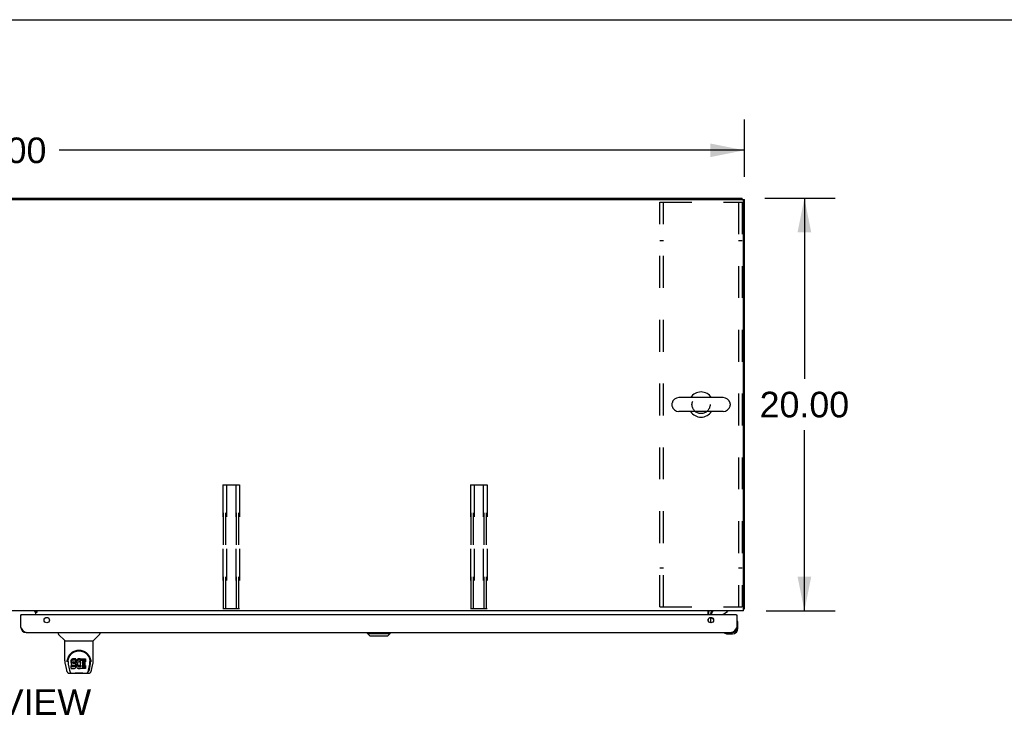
# Model space of a CAD drawing. Header units: inches. Extents: x 0 to 281, y 0 to 182.
# Tile 17 of 20: x 93 to 141, y 148 to 182. Entities that reach past the tile are written whole.
import ezdxf

# ---------------------------------------------------------------- set-up
doc = ezdxf.new("R2010")
doc.units = ezdxf.units.IN
doc.header["$LTSCALE"] = 15.47
doc.header["$MEASUREMENT"] = 0
doc.linetypes.add('HIDDEN', pattern=[0.2, 0.1, -0.1])
doc.layers.get('0').update_dxf_attribs({"linetype": 'CONTINUOUS'})
for name, color, linetype in [('02___PRT_ALL_AXES', 7, 'CONTINUOUS'), ('DEFAULT_2', 8, 'HIDDEN'), ('DIMENSIONS', 7, 'CONTINUOUS')]:
    doc.layers.add(name, color=color, linetype=linetype)
doc.styles.get("Standard").update_dxf_attribs({"font": 'arial.ttf'})
doc.dimstyles.new('DIMSTYLE_1', dxfattribs={"dimtxt": 1.240909, "dimasz": 1.654545, "dimexe": 0.09, "dimexo": 0.07, "dimgap": 0.0375, "dimtad": 0, "dimtih": 1, "dimtoh": 1, "dimzin": 4, "dimdsep": 46, "dimtxsty": 'Standard', "dimblk": '_FILLED', "dimblk1": '_FILLED', "dimblk2": '_FILLED', "dimcen": 0.09, "dimazin": 1, "dimtfac": 1, "dimtdec": 3, "dimtofl": 0, "dimtmove": 0, "dimatfit": 3, "dimldrblk": '_FILLED', "dimfxl": 1, "dimtolj": 1, "dimtzin": 4, "dimarcsym": 0})

# ---------------------------------------------------------------- blocks, each defined once
blk = doc.blocks.new('_FILLED')
at = {"color": 0, "linetype": 'ByBlock'}
blk.add_solid([(0, 0), (-1, 0.2), (-1, -0.2)], dxfattribs=at)
blk = doc.blocks.new('*D1')
at = {"layer": 'DIMENSIONS', "color": 2, "linetype": 'Continuous'}
for p, q in [((56.042, 174.267), (56.042, 177.155)), ((128.042, 174.381), (128.042, 177.155)), ((56.042, 175.666), (89.254, 175.666)), ((128.042, 175.666), (94.831, 175.666))]:
    blk.add_line(p, q, dxfattribs=at)
at = {"layer": 'DIMENSIONS', "color": 2, "linetype": 'Continuous', "xscale": 1.6545454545, "yscale": 1.6545454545, "zscale": 1.6545454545, "rotation": 180}
blk.add_blockref('_FILLED', (56.042, 175.666), dxfattribs=at)
at = {"layer": 'DIMENSIONS', "color": 2, "linetype": 'Continuous', "xscale": 1.6545454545, "yscale": 1.6545454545, "zscale": 1.6545454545}
blk.add_blockref('_FILLED', (128.042, 175.666), dxfattribs=at)
at = {"layer": 'DIMENSIONS', "color": 2, "linetype": 'Continuous', "insert": (92.042, 176.286), "char_height": 1.2409, "width": 4.33626, "attachment_point": 2, "line_spacing_factor": 0.9}
blk.add_mtext('72.00', dxfattribs=at)
blk = doc.blocks.new('*D19')
at = {"layer": 'DIMENSIONS', "color": 2, "linetype": 'Continuous'}
for p, q in [((129.034, 173.338), (132.437, 173.338)), ((130.948, 173.338), (130.948, 164.579)), ((130.948, 153.338), (130.948, 162.097)), ((129.088, 153.338), (132.437, 153.338))]:
    blk.add_line(p, q, dxfattribs=at)
at = {"layer": 'DIMENSIONS', "color": 2, "linetype": 'Continuous', "xscale": 1.6545454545, "yscale": 1.6545454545, "zscale": 1.6545454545}
for p, rotation in [((130.948, 173.338), 90), ((130.948, 153.338), 270)]:
    blk.add_blockref('_FILLED', p, dxfattribs=dict(at, rotation=rotation))
at = {"layer": 'DIMENSIONS', "color": 2, "linetype": 'Continuous', "insert": (130.948, 163.958), "char_height": 1.2409, "width": 4.33626, "attachment_point": 2, "line_spacing_factor": 0.9}
blk.add_mtext('20.00', dxfattribs=at)

msp = doc.modelspace()

# ---------------------------------------------------------------- linework, layer by layer
at = {"color": 7, "linetype": 'Continuous'}
for p, q in [((0, 182), (281.273, 182)), ((56.146, 173.338), (127.938, 173.338)), ((127.938, 173.285), (127.938, 173.338)), ((127.938, 173.286), (128.042, 173.286)), ((124.528, 163.376), (124.528, 163.3)), ((127.018, 163.672), (124.858, 163.672)), ((127.348, 163.376), (127.348, 163.3)), ((127.018, 163.003), (124.858, 163.003)), ((93.617, 153.327), (93.687, 153.256)), ((93.756, 153.303), (93.688, 153.303)), ((93.688, 153.257), (93.688, 153.303)), ((126.438, 153.134), (126.438, 153.181)), ((126.987, 153.161), (127.225, 153.299)), ((127.225, 153.338), (127.225, 153.299)), ((127.99, 153.442), (128.042, 153.442)), ((93, 153.134), (92.98, 153.134)), ((126.548, 152.907), (126.468, 152.987)), ((127.647, 153.134), (127.667, 153.134)), ((127.682, 152.868), (127.681, 152.875)), ((127.727, 152.739), (127.724, 152.777)), ((127.727, 152.483), (127.727, 152.739)), ((94.788, 152.28), (94.788, 152.217)), ((96.796, 152.28), (96.796, 152.217)), ((109.772, 152.24), (109.772, 152.28)), ((109.772, 152.24), (110.875, 152.24)), ((109.89, 152.122), (109.772, 152.24)), ((110.757, 152.122), (110.875, 152.24)), ((110.875, 152.24), (110.875, 152.28)), ((127.072, 152.266), (127.079, 152.265)), ((127.421, 152.28), (127.464, 152.28)), ((95.097, 151.892), (94.8, 152.189)), ((95.103, 151.886), (96.481, 151.886)), ((95.103, 150.914), (95.103, 151.886)), ((96.481, 150.915), (96.481, 151.886)), ((96.487, 151.892), (96.785, 152.189)), ((109.89, 152.122), (110.757, 152.122)), ((127.17, 152.223), (127.208, 152.22)), ((127.208, 152.22), (127.464, 152.22)), ((95.228, 150.945), (95.227, 150.882)), ((95.265, 150.872), (95.265, 150.849)), ((95.408, 150.918), (95.406, 150.894)), ((95.406, 150.827), (95.406, 150.894)), ((95.408, 150.851), (95.406, 150.827)), ((95.406, 150.827), (95.407, 150.803)), ((95.407, 150.803), (95.411, 150.78)), ((95.413, 150.941), (95.408, 150.918)), ((95.408, 150.851), (95.408, 150.918)), ((95.413, 150.874), (95.408, 150.851)), ((95.422, 150.963), (95.413, 150.941)), ((95.413, 150.874), (95.413, 150.941)), ((95.422, 150.897), (95.413, 150.874)), ((95.436, 150.983), (95.422, 150.963)), ((95.422, 150.897), (95.422, 150.963)), ((95.436, 150.916), (95.422, 150.897)), ((95.445, 150.991), (95.436, 150.983)), ((95.436, 150.916), (95.436, 150.983)), ((95.445, 150.924), (95.436, 150.916)), ((95.454, 150.998), (95.445, 150.991)), ((95.445, 150.924), (95.445, 150.991)), ((95.454, 150.931), (95.445, 150.924)), ((95.476, 151.007), (95.454, 150.998)), ((95.454, 150.931), (95.454, 150.998)), ((95.476, 150.941), (95.454, 150.931)), ((95.499, 151.015), (95.476, 151.007)), ((95.476, 150.941), (95.476, 151.007)), ((95.499, 150.948), (95.476, 150.941)), ((95.477, 150.815), (95.478, 150.83)), ((95.478, 150.808), (95.477, 150.815)), ((95.478, 150.83), (95.48, 150.845)), ((95.478, 150.808), (95.478, 150.83)), ((95.48, 150.801), (95.478, 150.808)), ((95.48, 150.845), (95.483, 150.852)), ((95.48, 150.801), (95.48, 150.845)), ((95.485, 150.795), (95.48, 150.801)), ((95.483, 150.852), (95.489, 150.857)), ((95.485, 150.795), (95.485, 150.853)), ((95.491, 150.79), (95.485, 150.795)), ((95.489, 150.857), (95.503, 150.861)), ((95.491, 150.857), (95.49, 150.857)), ((95.505, 150.853), (95.491, 150.857)), ((95.491, 150.79), (95.491, 150.857)), ((95.639, 151.015), (95.499, 151.015)), ((95.499, 150.948), (95.499, 151.015)), ((95.639, 150.948), (95.499, 150.948)), ((95.503, 150.861), (95.518, 150.863)), ((95.529, 150.854), (95.505, 150.853)), ((95.505, 150.786), (95.505, 150.853)), ((95.518, 150.863), (95.631, 150.863)), ((95.553, 150.853), (95.529, 150.854)), ((95.529, 150.787), (95.529, 150.854)), ((95.577, 150.847), (95.553, 150.853)), ((95.553, 150.786), (95.553, 150.853)), ((95.588, 150.843), (95.577, 150.847)), ((95.577, 150.781), (95.577, 150.847)), ((95.597, 150.836), (95.588, 150.843)), ((95.588, 150.776), (95.588, 150.843)), ((95.615, 150.819), (95.597, 150.836)), ((95.597, 150.769), (95.597, 150.836)), ((95.628, 150.799), (95.615, 150.819)), ((95.615, 150.752), (95.615, 150.819)), ((95.637, 150.777), (95.628, 150.799)), ((95.628, 150.732), (95.628, 150.799)), ((95.631, 150.863), (95.636, 150.863)), ((95.636, 150.863), (95.638, 150.868)), ((95.638, 150.868), (95.639, 150.881)), ((95.643, 150.851), (95.638, 150.806)), ((95.638, 150.739), (95.638, 150.806)), ((95.64, 150.972), (95.639, 151.015)), ((95.639, 150.948), (95.639, 151.015)), ((95.64, 150.905), (95.639, 150.948)), ((95.639, 150.881), (95.64, 150.905)), ((95.64, 150.905), (95.64, 150.972)), ((95.647, 150.873), (95.643, 150.851)), ((95.643, 150.784), (95.643, 150.851)), ((95.647, 150.806), (95.643, 150.784)), ((95.653, 150.894), (95.647, 150.873)), ((95.647, 150.806), (95.647, 150.873)), ((95.653, 150.827), (95.647, 150.806)), ((95.662, 150.915), (95.653, 150.894)), ((95.653, 150.827), (95.653, 150.894)), ((95.662, 150.848), (95.653, 150.827)), ((95.672, 150.934), (95.662, 150.915)), ((95.662, 150.848), (95.662, 150.915)), ((95.672, 150.867), (95.662, 150.848)), ((95.685, 150.952), (95.672, 150.934)), ((95.672, 150.867), (95.672, 150.934)), ((95.685, 150.886), (95.672, 150.867)), ((95.7, 150.969), (95.685, 150.952)), ((95.685, 150.886), (95.685, 150.952)), ((95.7, 150.902), (95.685, 150.886)), ((95.716, 150.984), (95.7, 150.969)), ((95.7, 150.902), (95.7, 150.969)), ((95.716, 150.918), (95.7, 150.902)), ((95.715, 150.795), (95.712, 150.782)), ((95.721, 150.806), (95.715, 150.795)), ((95.735, 150.997), (95.716, 150.984)), ((95.716, 150.918), (95.716, 150.984)), ((95.735, 150.93), (95.716, 150.918)), ((95.735, 150.83), (95.721, 150.806)), ((95.755, 151.006), (95.735, 150.997)), ((95.735, 150.93), (95.735, 150.997)), ((95.755, 150.939), (95.735, 150.93)), ((95.744, 150.84), (95.735, 150.83)), ((95.754, 150.847), (95.744, 150.84)), ((95.779, 150.858), (95.754, 150.847)), ((95.777, 151.011), (95.755, 151.006)), ((95.755, 150.939), (95.755, 151.006)), ((95.777, 150.944), (95.755, 150.939)), ((95.799, 151.013), (95.777, 151.011)), ((95.777, 150.944), (95.777, 151.011)), ((95.799, 150.946), (95.777, 150.944)), ((95.792, 150.861), (95.779, 150.858)), ((95.805, 150.861), (95.792, 150.861)), ((95.799, 151.013), (95.821, 151.013)), ((95.799, 150.946), (95.799, 151.013)), ((95.821, 150.946), (95.799, 150.946)), ((95.819, 150.858), (95.805, 150.861)), ((95.831, 150.853), (95.819, 150.858)), ((95.833, 151.011), (95.821, 151.013)), ((95.821, 150.946), (95.821, 151.013)), ((95.833, 150.944), (95.821, 150.946)), ((95.843, 151.008), (95.833, 151.011)), ((95.833, 150.944), (95.833, 151.011)), ((95.843, 150.941), (95.833, 150.944)), ((95.863, 150.924), (95.837, 150.856)), ((95.862, 150.996), (95.843, 151.008)), ((95.843, 150.941), (95.843, 151.008)), ((95.862, 150.929), (95.843, 150.941)), ((95.862, 150.996), (95.862, 150.929)), ((95.863, 150.992), (95.863, 150.925)), ((95.872, 151.013), (96.109, 151.013)), ((95.872, 150.621), (95.872, 151.013)), ((95.872, 150.946), (96.109, 150.946)), ((95.942, 150.858), (95.942, 150.791)), ((96.109, 150.862), (95.947, 150.862)), ((95.947, 150.853), (96.078, 150.853)), ((96.082, 150.848), (96.082, 150.708)), ((96.113, 151.008), (96.113, 150.867)), ((96.356, 150.945), (96.357, 150.882)), ((96.363, 150.859), (96.363, 150.859)), ((95.118, 150.771), (95.183, 150.466)), ((95.274, 150.751), (95.332, 150.458)), ((95.349, 150.39), (95.342, 150.39)), ((95.348, 150.394), (95.351, 150.384)), ((95.352, 150.384), (95.351, 150.384)), ((95.409, 150.541), (95.409, 150.683)), ((95.411, 150.78), (95.419, 150.757)), ((95.472, 150.688), (95.413, 150.687)), ((95.413, 150.621), (95.413, 150.687)), ((95.472, 150.621), (95.413, 150.621)), ((95.413, 150.536), (95.557, 150.536)), ((95.419, 150.757), (95.432, 150.737)), ((95.432, 150.737), (95.448, 150.72)), ((95.448, 150.72), (95.468, 150.707)), ((95.468, 150.707), (95.479, 150.703)), ((95.533, 150.688), (95.472, 150.688)), ((95.472, 150.621), (95.472, 150.688)), ((95.533, 150.621), (95.472, 150.621)), ((95.479, 150.703), (95.491, 150.701)), ((95.505, 150.786), (95.491, 150.79)), ((95.491, 150.701), (95.539, 150.7)), ((95.529, 150.787), (95.505, 150.786)), ((95.553, 150.786), (95.529, 150.787)), ((95.548, 150.689), (95.533, 150.688)), ((95.533, 150.621), (95.533, 150.688)), ((95.548, 150.623), (95.533, 150.621)), ((95.539, 150.7), (95.546, 150.699)), ((95.546, 150.699), (95.553, 150.697)), ((95.555, 150.693), (95.548, 150.689)), ((95.548, 150.623), (95.548, 150.689)), ((95.555, 150.626), (95.548, 150.623)), ((95.577, 150.781), (95.553, 150.786)), ((95.553, 150.697), (95.559, 150.692)), ((95.556, 150.694), (95.555, 150.693)), ((95.555, 150.626), (95.555, 150.693)), ((95.56, 150.631), (95.555, 150.626)), ((95.557, 150.536), (95.569, 150.538)), ((95.559, 150.692), (95.564, 150.686)), ((95.56, 150.631), (95.56, 150.691)), ((95.57, 150.643), (95.56, 150.631)), ((95.564, 150.686), (95.571, 150.673)), ((95.569, 150.538), (95.581, 150.542)), ((95.57, 150.643), (95.57, 150.675)), ((95.572, 150.65), (95.57, 150.643)), ((95.571, 150.673), (95.573, 150.658)), ((95.572, 150.65), (95.572, 150.662)), ((95.573, 150.658), (95.572, 150.65)), ((95.588, 150.776), (95.577, 150.781)), ((95.581, 150.542), (95.6, 150.556)), ((95.597, 150.769), (95.588, 150.776)), ((95.615, 150.752), (95.597, 150.769)), ((95.6, 150.556), (95.617, 150.573)), ((95.628, 150.732), (95.615, 150.752)), ((95.617, 150.573), (95.624, 150.583)), ((95.624, 150.583), (95.629, 150.593)), ((95.637, 150.71), (95.628, 150.732)), ((95.629, 150.593), (95.638, 150.616)), ((95.638, 150.773), (95.637, 150.777)), ((95.637, 150.71), (95.637, 150.777)), ((95.643, 150.687), (95.637, 150.71)), ((95.643, 150.784), (95.638, 150.739)), ((95.638, 150.739), (95.639, 150.717)), ((95.638, 150.616), (95.644, 150.639)), ((95.639, 150.717), (95.642, 150.695)), ((95.642, 150.695), (95.647, 150.673)), ((95.646, 150.663), (95.643, 150.687)), ((95.644, 150.639), (95.646, 150.663)), ((95.646, 150.663), (95.646, 150.678)), ((95.647, 150.673), (95.654, 150.652)), ((95.654, 150.652), (95.675, 150.613)), ((95.675, 150.613), (95.688, 150.595)), ((95.688, 150.595), (95.702, 150.578)), ((95.702, 150.578), (95.719, 150.563)), ((95.712, 150.782), (95.708, 150.755)), ((95.708, 150.755), (95.708, 150.728)), ((95.708, 150.728), (95.709, 150.715)), ((95.709, 150.715), (95.709, 150.755)), ((95.709, 150.715), (95.712, 150.702)), ((95.711, 150.775), (95.712, 150.769)), ((95.712, 150.769), (95.722, 150.744)), ((95.712, 150.702), (95.712, 150.769)), ((95.712, 150.702), (95.722, 150.677)), ((95.719, 150.563), (95.737, 150.549)), ((95.722, 150.744), (95.736, 150.721)), ((95.722, 150.677), (95.722, 150.744)), ((95.722, 150.677), (95.736, 150.654)), ((95.736, 150.721), (95.744, 150.711)), ((95.736, 150.654), (95.736, 150.721)), ((95.736, 150.654), (95.744, 150.644)), ((95.737, 150.549), (95.746, 150.544)), ((95.744, 150.711), (95.754, 150.702)), ((95.744, 150.644), (95.744, 150.711)), ((95.744, 150.644), (95.754, 150.635)), ((95.746, 150.544), (95.757, 150.54)), ((95.754, 150.702), (95.766, 150.695)), ((95.754, 150.635), (95.754, 150.702)), ((95.754, 150.635), (95.766, 150.628)), ((95.757, 150.54), (95.779, 150.535)), ((95.766, 150.695), (95.778, 150.69)), ((95.766, 150.628), (95.766, 150.695)), ((95.766, 150.628), (95.778, 150.623)), ((95.778, 150.69), (95.791, 150.688)), ((95.778, 150.623), (95.778, 150.69)), ((95.778, 150.623), (95.791, 150.621)), ((95.779, 150.535), (95.801, 150.532)), ((95.791, 150.688), (95.805, 150.687)), ((95.791, 150.621), (95.791, 150.688)), ((95.791, 150.621), (95.805, 150.62)), ((95.801, 150.532), (95.823, 150.535)), ((95.805, 150.687), (95.818, 150.689)), ((95.805, 150.62), (95.805, 150.687)), ((95.805, 150.62), (95.818, 150.622)), ((95.818, 150.689), (95.83, 150.693)), ((95.818, 150.622), (95.818, 150.689)), ((95.818, 150.622), (95.83, 150.626)), ((95.823, 150.535), (95.844, 150.542)), ((95.83, 150.693), (95.843, 150.699)), ((95.83, 150.626), (95.83, 150.693)), ((95.83, 150.626), (95.843, 150.632)), ((95.843, 150.699), (95.854, 150.706)), ((95.843, 150.632), (95.843, 150.699)), ((95.843, 150.632), (95.854, 150.639)), ((95.844, 150.542), (95.863, 150.554)), ((95.854, 150.706), (95.854, 150.639)), ((95.86, 150.705), (95.872, 150.687)), ((95.86, 150.638), (95.872, 150.621)), ((95.874, 150.554), (95.863, 150.554)), ((95.863, 150.554), (95.863, 150.554)), ((95.874, 150.541), (95.874, 150.554)), ((96.109, 150.536), (95.878, 150.536)), ((95.943, 150.7), (95.943, 150.622)), ((95.947, 150.786), (96.078, 150.786)), ((96.078, 150.704), (95.948, 150.704)), ((95.948, 150.684), (96.109, 150.684)), ((95.948, 150.618), (96.109, 150.618)), ((96.114, 150.68), (96.114, 150.541)), ((96.233, 150.384), (96.237, 150.394)), ((96.233, 150.384), (96.233, 150.384)), ((96.242, 150.39), (96.235, 150.39)), ((96.253, 150.458), (96.309, 150.748)), ((96.294, 150.494), (96.347, 150.764)), ((96.309, 150.748), (96.31, 150.752)), ((96.401, 150.466), (96.466, 150.771)), ((95.307, 150.311), (95.509, 150.311)), ((95.394, 150.311), (95.388, 150.311)), ((95.394, 150.311), (95.393, 150.311)), ((96.086, 150.299), (95.499, 150.299)), ((96.076, 150.311), (96.277, 150.311)), ((96.192, 150.311), (96.19, 150.311))]:
    msp.add_line(p, q, dxfattribs=at)
at = {"color": 3, "linetype": 'Continuous'}
for p, q in [((56.157, 173.286), (127.928, 173.286)), ((127.99, 153.338), (127.99, 173.223)), ((128.042, 153.442), (128.042, 173.286)), ((127.99, 153.338), (56.094, 153.338)), ((93.688, 153.327), (93.517, 153.327)), ((93.688, 153.308), (93.688, 153.338)), ((93.688, 153.308), (93.756, 153.308)), ((93.756, 153.257), (93.688, 153.257)), ((93.688, 153.257), (93.688, 153.134)), ((93.756, 153.308), (93.756, 153.257)), ((126.292, 153.134), (126.292, 153.338)), ((126.396, 153.195), (126.396, 153.134)), ((92.98, 152.526), (92.98, 153.134)), ((127.647, 153.134), (93, 153.134)), ((126.292, 152.838), (126.292, 152.929)), ((126.396, 153.015), (126.396, 152.752)), ((127.667, 153.134), (127.667, 152.526)), ((93.226, 152.28), (127.421, 152.28))]:
    msp.add_line(p, q, dxfattribs=at)
for points in [[(127.99, 153.422), (127.99, 153.422), (127.995, 153.423), (127.999, 153.424), (128.003, 153.425), (128.007, 153.426)], [(128.007, 153.426), (128.014, 153.427), (128.018, 153.428), (128.022, 153.429), (128.025, 153.43), (128.027, 153.43), (128.03, 153.431), (128.033, 153.432), (128.035, 153.433), (128.037, 153.434), (128.039, 153.435), (128.04, 153.436), (128.041, 153.437), (128.042, 153.439), (128.042, 153.44), (128.042, 153.442)], [(93.226, 152.28), (93.215, 152.28), (93.204, 152.282), (93.193, 152.285), (93.181, 152.29), (93.17, 152.295), (93.159, 152.302), (93.148, 152.31), (93.137, 152.319), (93.125, 152.329), (93.114, 152.34), (93.103, 152.352), (93.092, 152.365), (93.081, 152.378), (93.069, 152.393), (93.058, 152.408), (93.047, 152.424), (93.036, 152.44), (93.025, 152.457), (93.013, 152.474), (93.002, 152.491), (92.991, 152.509), (92.98, 152.526)], [(127.667, 152.526), (127.656, 152.509), (127.645, 152.491), (127.634, 152.474), (127.622, 152.457), (127.611, 152.44), (127.6, 152.424), (127.589, 152.408), (127.578, 152.393), (127.566, 152.378), (127.555, 152.365), (127.544, 152.352), (127.533, 152.34), (127.522, 152.329), (127.51, 152.319), (127.499, 152.31), (127.488, 152.302), (127.477, 152.295), (127.466, 152.29), (127.454, 152.285), (127.443, 152.282), (127.432, 152.28), (127.421, 152.28)]]:
    msp.add_lwpolyline(points, dxfattribs=at)
at = {"color": 7, "linetype": 'Continuous'}
for points in [[(95.222, 150.872), (95.224, 150.914), (95.232, 150.966), (95.243, 151.015), (95.259, 151.062), (95.277, 151.105), (95.299, 151.146), (95.323, 151.184), (95.35, 151.22), (95.38, 151.253), (95.412, 151.284), (95.446, 151.313), (95.482, 151.339), (95.521, 151.362), (95.562, 151.382), (95.605, 151.398), (95.65, 151.412), (95.696, 151.422), (95.743, 151.428), (95.79, 151.43), (95.838, 151.428), (95.885, 151.422), (95.93, 151.413), (95.975, 151.4), (96.018, 151.383), (96.059, 151.363), (96.098, 151.341), (96.135, 151.315), (96.17, 151.287), (96.202, 151.256), (96.232, 151.223), (96.259, 151.187), (96.284, 151.149), (96.306, 151.109), (96.324, 151.066), (96.34, 151.02), (96.352, 150.971), (96.36, 150.92), (96.363, 150.872)], [(95.265, 150.872), (95.266, 150.892), (95.267, 150.916), (95.27, 150.941), (95.273, 150.964), (95.278, 150.988), (95.284, 151.011), (95.291, 151.034), (95.298, 151.056), (95.307, 151.077), (95.316, 151.098), (95.327, 151.119), (95.338, 151.138), (95.349, 151.157), (95.361, 151.175), (95.374, 151.193), (95.387, 151.209), (95.401, 151.225), (95.415, 151.24), (95.429, 151.254), (95.444, 151.268), (95.459, 151.28), (95.474, 151.292), (95.49, 151.304), (95.505, 151.314), (95.521, 151.324), (95.537, 151.333), (95.553, 151.341)], [(95.553, 151.341), (95.568, 151.349), (95.584, 151.356), (95.6, 151.363), (95.616, 151.369), (95.632, 151.374), (95.648, 151.379), (95.664, 151.383), (95.68, 151.387), (95.696, 151.39), (95.712, 151.393), (95.728, 151.395), (95.744, 151.397), (95.76, 151.398), (95.776, 151.399), (95.791, 151.399), (95.807, 151.399), (95.823, 151.398), (95.839, 151.397), (95.855, 151.395), (95.871, 151.393), (95.887, 151.39), (95.903, 151.387), (95.919, 151.384), (95.935, 151.379), (95.951, 151.375), (95.967, 151.369), (95.983, 151.363), (95.999, 151.357), (96.015, 151.35)], [(96.015, 151.35), (96.031, 151.342), (96.047, 151.333), (96.063, 151.324), (96.078, 151.315), (96.094, 151.304), (96.109, 151.293), (96.125, 151.281), (96.14, 151.268), (96.154, 151.255), (96.169, 151.241), (96.183, 151.226), (96.197, 151.21), (96.21, 151.193), (96.223, 151.176), (96.235, 151.158), (96.247, 151.139), (96.258, 151.119), (96.268, 151.099), (96.277, 151.078), (96.286, 151.056), (96.294, 151.034), (96.3, 151.011), (96.306, 150.988), (96.311, 150.965), (96.315, 150.941), (96.317, 150.917), (96.319, 150.892), (96.319, 150.872)], [(95.103, 150.914), (95.104, 150.887), (95.107, 150.845), (95.112, 150.803), (95.118, 150.771)], [(95.221, 150.859), (95.221, 150.864), (95.222, 150.872)], [(95.265, 150.849), (95.266, 150.833), (95.267, 150.804), (95.27, 150.776), (95.274, 150.751)], [(96.31, 150.752), (96.311, 150.755), (96.311, 150.758), (96.312, 150.761), (96.312, 150.764), (96.313, 150.767), (96.313, 150.77), (96.314, 150.774), (96.314, 150.777), (96.315, 150.781), (96.315, 150.785), (96.316, 150.788), (96.316, 150.792), (96.317, 150.796), (96.317, 150.8), (96.317, 150.804), (96.318, 150.809), (96.318, 150.813), (96.318, 150.818), (96.318, 150.822), (96.319, 150.827), (96.319, 150.832), (96.319, 150.837), (96.319, 150.842), (96.319, 150.847), (96.319, 150.872)], [(96.363, 150.872), (96.363, 150.864), (96.363, 150.859)], [(96.466, 150.771), (96.472, 150.802), (96.478, 150.844), (96.481, 150.887), (96.481, 150.915)], [(95.183, 150.466), (95.187, 150.451), (95.192, 150.43), (95.198, 150.411), (95.204, 150.395), (95.211, 150.38), (95.218, 150.367), (95.227, 150.354), (95.236, 150.343), (95.247, 150.333), (95.259, 150.325), (95.273, 150.318), (95.288, 150.313), (95.304, 150.311), (95.307, 150.311)], [(95.332, 150.458), (95.334, 150.447), (95.337, 150.433), (95.34, 150.419), (95.344, 150.407), (95.348, 150.394)], [(95.352, 150.384), (95.357, 150.371), (95.363, 150.359), (95.369, 150.348), (95.376, 150.339), (95.383, 150.331), (95.392, 150.324), (95.401, 150.318), (95.41, 150.314), (95.42, 150.312), (95.428, 150.311)], [(95.413, 150.687), (95.413, 150.687), (95.412, 150.687), (95.412, 150.687), (95.411, 150.687), (95.411, 150.687), (95.411, 150.687), (95.41, 150.686), (95.41, 150.686), (95.409, 150.686), (95.409, 150.685), (95.409, 150.685), (95.409, 150.684), (95.409, 150.684), (95.409, 150.683)], [(95.413, 150.621), (95.413, 150.621), (95.412, 150.621), (95.412, 150.62), (95.411, 150.62), (95.411, 150.62), (95.411, 150.62), (95.41, 150.619), (95.41, 150.619), (95.409, 150.619), (95.409, 150.618), (95.409, 150.618), (95.409, 150.617), (95.409, 150.617), (95.409, 150.616)], [(95.509, 150.311), (95.529, 150.312), (95.551, 150.313), (95.575, 150.315), (95.599, 150.318), (95.625, 150.321), (95.652, 150.324), (95.679, 150.327), (95.708, 150.329), (95.736, 150.331), (95.766, 150.332), (95.795, 150.332), (95.824, 150.332), (95.853, 150.33), (95.882, 150.329), (95.909, 150.326), (95.936, 150.323), (95.963, 150.321), (95.988, 150.318), (96.012, 150.315), (96.034, 150.313), (96.056, 150.312), (96.076, 150.311)], [(95.509, 150.311), (95.531, 150.312), (95.558, 150.313), (95.585, 150.316), (95.642, 150.322)], [(95.642, 150.322), (95.671, 150.324), (95.701, 150.327), (95.731, 150.329), (95.761, 150.33), (95.792, 150.33), (95.822, 150.33), (95.853, 150.329), (95.883, 150.327), (95.913, 150.324), (95.942, 150.322), (95.999, 150.316)], [(95.999, 150.316), (96.027, 150.313), (96.053, 150.312), (96.076, 150.311)], [(96.156, 150.311), (96.164, 150.312), (96.174, 150.314), (96.184, 150.318), (96.193, 150.324), (96.201, 150.331), (96.208, 150.339), (96.215, 150.348), (96.221, 150.359), (96.228, 150.371), (96.233, 150.384)], [(96.237, 150.394), (96.24, 150.407), (96.244, 150.419), (96.247, 150.433), (96.25, 150.447), (96.253, 150.458)], [(96.277, 150.311), (96.292, 150.312), (96.305, 150.316), (96.317, 150.321), (96.329, 150.327), (96.34, 150.335), (96.349, 150.344), (96.357, 150.354), (96.365, 150.365), (96.371, 150.376), (96.377, 150.389), (96.383, 150.402), (96.388, 150.418), (96.393, 150.435), (96.398, 150.454), (96.401, 150.466)]]:
    msp.add_lwpolyline(points, dxfattribs=at)
at = {"color": 3, "linetype": 'Continuous'}
for centre in [(94.23, 152.884), (126.417, 152.884)]:
    msp.add_circle(centre, 0.133, dxfattribs=at)
for centre, radius, start, end in [((127.928, 173.223), 0.0625, 0, 90), ((93.638, 153.288), 0.05, 23.8235, 51.2791), ((126.539, 153.195), 0.142, 90, 180), ((93, 153.114), 0.02, 90, 180), ((127.647, 153.114), 0.02, 0, 90), ((93.226, 152.526), 0.246, 180, 270), ((127.421, 152.526), 0.246, 270, 360)]:
    msp.add_arc(centre, radius, start, end, dxfattribs=at)
at = {"color": 7, "linetype": 'Continuous'}
for centre, radius, start, end in [((125.938, 163.338), 0.61, 33.2138, 146.7862), ((124.685, 163.376), 0.157, 167.5716, 180), ((124.685, 163.3), 0.157, 180, 192.4284), ((124.858, 163.338), 0.334, 90, 167.5716), ((124.858, 163.338), 0.334, 192.4284, 270), ((127.018, 163.338), 0.334, 12.4284, 90), ((127.018, 163.338), 0.334, 270, 347.5716), ((127.191, 163.376), 0.157, 0, 12.4284), ((127.191, 163.3), 0.157, 347.5716, 360), ((125.938, 163.338), 0.61, 213.2138, 326.7862), ((126.539, 153.195), 0.246, 144.6684, 180), ((126.595, 153.181), 0.157, 90, 180), ((126.538, 153.058), 0.1, 207.0175, 225), ((127.037, 153.074), 0.1, 120.092, 143.4532), ((127.682, 152.86), 0.015, 96.3796, 180), ((127.679, 152.86), 0.015, 30.8899, 83.6204), ((127.477, 152.739), 0.25, 0, 30.8899), ((127.087, 152.265), 0.015, 90, 173.6204), ((127.087, 152.268), 0.015, 186.3796, 239.1101), ((127.208, 152.47), 0.25, 239.1101, 270), ((127.464, 152.483), 0.263, 270, 360), ((127.464, 152.483), 0.203, 270, 360), ((94.828, 152.217), 0.0394, 180, 225), ((95.111, 151.906), 0.0197, 225, 270), ((96.473, 151.906), 0.0197, 270, 315), ((96.757, 152.217), 0.0394, 315, 360), ((95.499, 150.319), 0.0197, 203.607, 270), ((96.086, 150.319), 0.0197, 270, 336.393)]:
    msp.add_arc(centre, radius, start, end, dxfattribs=at)
for centre, major_axis, ratio, start_param, end_param in [((95.792, 150.872), (0, 0.565), 0.999848, 1.129542, 1.553352), ((95.833, 150.857), (0, 0.00448), 1, -3.557718, -1.937287), ((95.859, 150.992), (0, 0.00448), 1, -1.566905, -0.665444), ((95.859, 150.925), (0.00448, 0), 1, 0.003842, 0.905353), ((95.859, 150.925), (0, 0.00448), 1, -1.937287, -1.566955), ((95.947, 150.858), (0, 0.00448), 1, 0, 1.570796), ((95.947, 150.857), (0, 0.00448), 1, -4.712389, -3.141593), ((96.078, 150.848), (0.00448, 0), 1, 0, 1.570796), ((96.109, 151.008), (0, 0.00448), 1, -1.570796, 0), ((96.109, 150.941), (0, 0.00448), 1, -1.570796, 0), ((96.109, 150.867), (0, 0.00448), 1, -3.141593, -1.570796), ((95.792, 150.872), (0, 0.565), 0.999848, 4.519536, 5.157611), ((95.413, 150.541), (0.00483, 0), 1, -3.141593, -1.570796), ((95.856, 150.702), (0.00448, 0), 1, 0.594971, 2.222579), ((95.856, 150.636), (0.00448, 0), 1, 0.594971, 2.222579), ((95.878, 150.541), (0.00448, 0), 1, -3.141593, -1.570796), ((95.947, 150.791), (0, 0.00448), 1, -4.712389, -3.141593), ((95.948, 150.7), (0, 0.00448), 1, 0, 1.570796), ((95.948, 150.689), (0, 0.00448), 1, -4.712389, -3.141593), ((95.948, 150.622), (0, 0.00448), 1, -4.712389, -3.141593), ((96.078, 150.782), (0.00448, 0), 1, 0, 1.570796), ((96.078, 150.708), (0.00448, 0), 1, -1.570796, 0), ((96.109, 150.68), (0.00448, 0), 1, 0, 1.570796), ((96.109, 150.613), (0.00448, 0), 1, 0, 1.570796), ((96.109, 150.541), (0.00448, 0), 1, -1.570796, 0), ((96.236, 150.744), (-0.007, 0.354), 0.213027, -3.145575, -2.360177)]:
    msp.add_ellipse(centre, major_axis=major_axis, ratio=ratio, start_param=start_param, end_param=end_param, dxfattribs=at)
at = {"layer": '02___PRT_ALL_AXES', "color": 3, "linetype": 'Continuous'}
msp.add_line((93.517, 153.327), (93.517, 153.338), dxfattribs=at)
at = {"layer": '02___PRT_ALL_AXES', "color": 8, "linetype": 'HIDDEN'}
msp.add_circle((125.938, 163.338), 0.438, dxfattribs=at)
at = {"layer": '02___PRT_ALL_AXES', "color": 7, "linetype": 'Continuous'}
for start, end in [(350.8498, 351.3733), (355.1015, 355.7578)]:
    msp.add_arc((127.464, 152.483), 0.263, start, end, dxfattribs=at)
at = {"layer": 'DEFAULT_2', "color": 8, "linetype": 'HIDDEN'}
for p, q in [((123.938, 173.15), (127.938, 173.15)), ((123.938, 153.525), (123.938, 173.15)), ((124.125, 153.525), (124.125, 173.15)), ((127.751, 173.15), (127.751, 153.525)), ((127.938, 173.15), (127.938, 153.525)), ((124.125, 171.275), (123.938, 171.275)), ((127.938, 171.275), (127.751, 171.275)), ((102.761, 159.442), (103.573, 159.442)), ((102.761, 159.442), (102.761, 153.442)), ((102.801, 153.442), (102.801, 159.442)), ((102.908, 153.442), (102.908, 159.442)), ((102.948, 159.442), (102.948, 153.442)), ((103.386, 159.442), (103.386, 153.442)), ((103.426, 153.442), (103.426, 159.442)), ((103.533, 153.442), (103.533, 159.442)), ((103.573, 159.442), (103.573, 153.442)), ((114.761, 159.442), (115.573, 159.442)), ((114.761, 159.442), (114.761, 153.442)), ((114.801, 153.442), (114.801, 159.442)), ((114.908, 153.442), (114.908, 159.442)), ((114.948, 159.442), (114.948, 153.442)), ((115.386, 159.442), (115.386, 153.442)), ((115.426, 153.442), (115.426, 159.442)), ((115.533, 153.442), (115.533, 159.442)), ((115.573, 159.442), (115.573, 153.442)), ((124.125, 155.4), (123.938, 155.4)), ((127.938, 155.4), (127.751, 155.4)), ((102.761, 153.442), (103.573, 153.442)), ((114.761, 153.442), (115.573, 153.442)), ((123.938, 153.525), (127.938, 153.525))]:
    msp.add_line(p, q, dxfattribs=at)

# ---------------------------------------------------------------- texts
at = {"layer": 'DIMENSIONS', "color": 2, "linetype": 'Continuous', "insert": (92.144, 149.532), "char_height": 1.2409, "width": 8.45571, "attachment_point": 2, "line_spacing_factor": 0.9}
msp.add_mtext('TOP VIEW', dxfattribs=at)

# ---------------------------------------------------------------- dimensions: what is measured, and where the dimension line sits
at = {"layer": 'DIMENSIONS', "color": 2, "linetype": 'Continuous'}
dim = msp.add_linear_dim(base=(128.042, 175.666), p1=(56.042, 177.225), p2=(128.042, 177.225), dimstyle='DIMSTYLE_1', dxfattribs=at)
dim.commit()
dim.dimension.update_dxf_attribs({"geometry": '*D1', "text_midpoint": (92.042, 175.659), "dimtype": 160})
dim = msp.add_linear_dim(base=(130.948, 173.338), p1=(129.018, 153.338), p2=(128.964, 173.338), angle=90, dimstyle='DIMSTYLE_1', dxfattribs=at)
dim.commit()
dim.dimension.update_dxf_attribs({"geometry": '*D19', "text_midpoint": (130.931, 163.331), "dimtype": 160})

doc.saveas('drawing.dxf')
